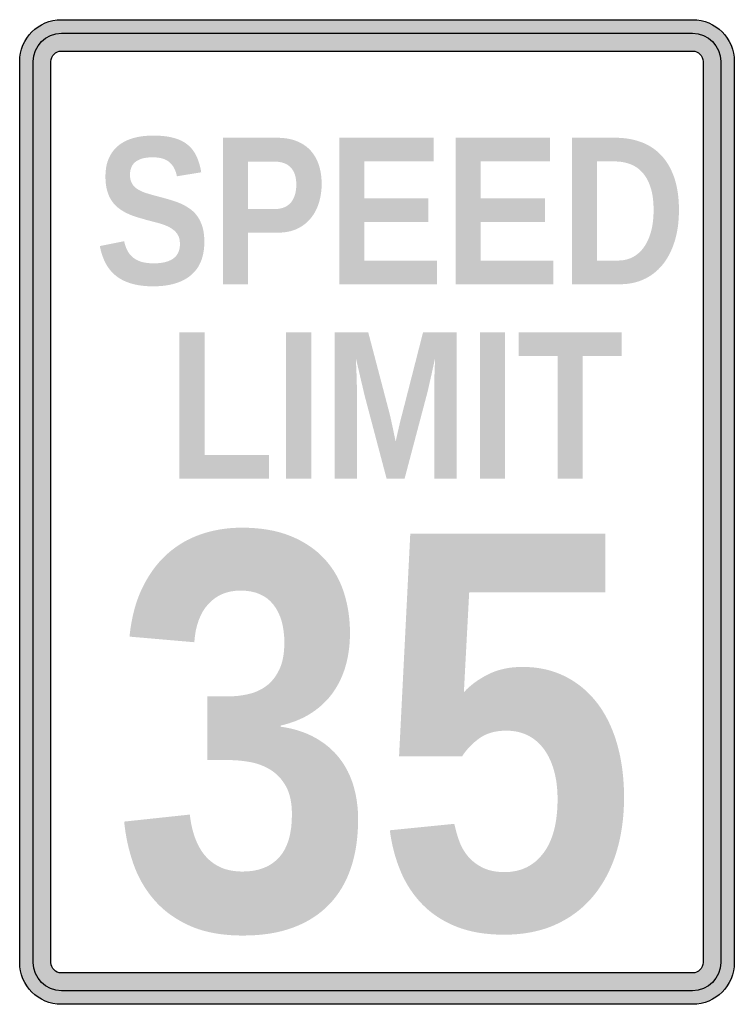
# Model space of a CAD drawing. Header units: inches. Extents: x -10.9 to 10.9, y -15 to 15.
import ezdxf

# ---------------------------------------------------------------- set-up
doc = ezdxf.new("R2010")
doc.units = ezdxf.units.IN
doc.header["$MEASUREMENT"] = 0

msp = doc.modelspace()

# ---------------------------------------------------------------- hatches: boundary and pattern name
h = msp.add_hatch(color=7)
edge = h.paths.add_edge_path()
edge.add_spline(control_points=[(-10.894, 13.728), (-10.894, 14.431), (-10.325, 15), (-9.623, 15)], knot_values=[0, 0, 0, 0, 1, 1, 1, 1], degree=3, periodic=0)
edge.add_line((-9.623, 15), (9.623, 15))
edge.add_spline(control_points=[(9.623, 15), (10.325, 15), (10.894, 14.431), (10.894, 13.728)], knot_values=[0, 0, 0, 0, 1, 1, 1, 1], degree=3, periodic=0)
edge.add_line((10.894, 13.728), (10.894, -13.728))
edge.add_spline(control_points=[(10.894, -13.728), (10.894, -14.431), (10.325, -15), (9.623, -15)], knot_values=[0, 0, 0, 0, 1, 1, 1, 1], degree=3, periodic=0)
edge.add_line((9.623, -15), (-9.623, -15))
edge.add_spline(control_points=[(-9.623, -15), (-10.325, -15), (-10.894, -14.431), (-10.894, -13.728)], knot_values=[0, 0, 0, 0, 1, 1, 1, 1], degree=3, periodic=0)
edge.add_line((-10.894, -13.728), (-10.894, 13.728))
edge = h.paths.add_edge_path(flags=0)
edge.add_spline(control_points=[(-9.94, 13.728), (-9.94, 13.813), (-9.907, 13.894), (-9.847, 13.953), (-9.788, 14.013), (-9.707, 14.046), (-9.623, 14.046)], knot_values=[0, 0, 0, 0, 1, 1, 1, 2, 2, 2, 2], degree=3, periodic=0)
edge.add_line((-9.623, 14.046), (9.623, 14.046))
edge.add_spline(control_points=[(9.623, 14.046), (9.707, 14.046), (9.788, 14.013), (9.847, 13.953), (9.907, 13.894), (9.94, 13.813), (9.94, 13.728)], knot_values=[0, 0, 0, 0, 1, 1, 1, 2, 2, 2, 2], degree=3, periodic=0)
edge.add_line((9.94, 13.728), (9.94, -13.728))
edge.add_spline(control_points=[(9.94, -13.728), (9.94, -13.813), (9.907, -13.894), (9.847, -13.953), (9.788, -14.013), (9.707, -14.046), (9.623, -14.046)], knot_values=[0, 0, 0, 0, 1, 1, 1, 2, 2, 2, 2], degree=3, periodic=0)
edge.add_line((9.623, -14.046), (-9.623, -14.046))
edge.add_spline(control_points=[(-9.623, -14.046), (-9.798, -14.046), (-9.94, -13.904), (-9.94, -13.728)], knot_values=[0, 0, 0, 0, 1, 1, 1, 1], degree=3, periodic=0)
edge.add_line((-9.94, -13.728), (-9.94, 13.728))
h = msp.add_hatch(color=7)
edge = h.paths.add_edge_path()
edge.add_line((9.623, 14.587), (-9.623, 14.587))
edge.add_spline(control_points=[(-9.623, 14.587), (-9.85, 14.587), (-10.068, 14.496), (-10.229, 14.335), (-10.39, 14.174), (-10.481, 13.956), (-10.481, 13.728)], knot_values=[0, 0, 0, 0, 1, 1, 1, 2, 2, 2, 2], degree=3, periodic=0)
edge.add_line((-10.481, 13.728), (-10.481, -13.728))
edge.add_spline(control_points=[(-10.481, -13.728), (-10.481, -14.202), (-10.097, -14.587), (-9.623, -14.587)], knot_values=[0, 0, 0, 0, 1, 1, 1, 1], degree=3, periodic=0)
edge.add_line((-9.623, -14.587), (9.623, -14.587))
edge.add_spline(control_points=[(9.623, -14.587), (9.85, -14.587), (10.068, -14.496), (10.229, -14.335), (10.39, -14.174), (10.481, -13.956), (10.481, -13.728)], knot_values=[0, 0, 0, 0, 1, 1, 1, 2, 2, 2, 2], degree=3, periodic=0)
edge.add_line((10.481, -13.728), (10.481, 13.728))
edge.add_spline(control_points=[(10.481, 13.728), (10.481, 13.956), (10.39, 14.174), (10.229, 14.335), (10.068, 14.496), (9.85, 14.587), (9.623, 14.587)], knot_values=[0, 0, 0, 0, 1, 1, 1, 2, 2, 2, 2], degree=3, periodic=0)
edge = h.paths.add_edge_path(flags=0)
edge.add_spline(control_points=[(9.623, 14.046), (9.798, 14.046), (9.94, 13.904), (9.94, 13.728)], knot_values=[0, 0, 0, 0, 1, 1, 1, 1], degree=3, periodic=0)
edge.add_line((9.94, 13.728), (9.94, -13.728))
edge.add_spline(control_points=[(9.94, -13.728), (9.94, -13.904), (9.798, -14.046), (9.623, -14.046)], knot_values=[0, 0, 0, 0, 1, 1, 1, 1], degree=3, periodic=0)
edge.add_line((9.623, -14.046), (-9.623, -14.046))
edge.add_spline(control_points=[(-9.623, -14.046), (-9.798, -14.046), (-9.94, -13.904), (-9.94, -13.728)], knot_values=[0, 0, 0, 0, 1, 1, 1, 1], degree=3, periodic=0)
edge.add_line((-9.94, -13.728), (-9.94, 13.728))
edge.add_spline(control_points=[(-9.94, 13.728), (-9.94, 13.813), (-9.907, 13.894), (-9.847, 13.953), (-9.788, 14.013), (-9.707, 14.046), (-9.623, 14.046)], knot_values=[0, 0, 0, 0, 1, 1, 1, 2, 2, 2, 2], degree=3, periodic=0)
edge.add_line((-9.623, 14.046), (9.623, 14.046))
h = msp.add_hatch(color=7)
edge = h.paths.add_edge_path()
edge.add_spline(control_points=[(-5.264, 8.226), (-5.264, 8.023), (-5.294, 7.839), (-5.354, 7.673), (-5.414, 7.507), (-5.508, 7.365), (-5.636, 7.247), (-5.764, 7.129), (-5.926, 7.037), (-6.124, 6.973), (-6.321, 6.909), (-6.557, 6.876), (-6.832, 6.876), (-7.074, 6.876), (-7.288, 6.903), (-7.473, 6.956), (-7.658, 7.008), (-7.817, 7.086), (-7.95, 7.19), (-8.083, 7.293), (-8.19, 7.422), (-8.271, 7.575), (-8.353, 7.728), (-8.412, 7.904), (-8.45, 8.102)], knot_values=[0, 0, 0, 0, 1, 1, 1, 2, 2, 2, 3, 3, 3, 4, 4, 4, 5, 5, 5, 6, 6, 6, 7, 7, 7, 8, 8, 8, 8], degree=3, periodic=0)
edge.add_line((-8.45, 8.102), (-7.709, 8.251))
edge.add_spline(control_points=[(-7.709, 8.251), (-7.688, 8.152), (-7.657, 8.061), (-7.617, 7.979), (-7.577, 7.896), (-7.522, 7.825), (-7.452, 7.765), (-7.383, 7.705), (-7.296, 7.658), (-7.191, 7.625), (-7.087, 7.593), (-6.959, 7.576), (-6.809, 7.576), (-6.55, 7.576), (-6.351, 7.624), (-6.214, 7.72), (-6.077, 7.817), (-6.008, 7.967), (-6.008, 8.172), (-6.008, 8.294), (-6.035, 8.395), (-6.09, 8.473), (-6.145, 8.551), (-6.219, 8.615), (-6.31, 8.666), (-6.402, 8.717), (-6.508, 8.759), (-6.627, 8.793), (-6.747, 8.826), (-6.872, 8.859), (-7.003, 8.891)], knot_values=[0, 0, 0, 0, 1, 1, 1, 2, 2, 2, 3, 3, 3, 4, 4, 4, 5, 5, 5, 6, 6, 6, 7, 7, 7, 8, 8, 8, 9, 9, 9, 10, 10, 10, 10], degree=3, periodic=0)
edge.add_spline(control_points=[(-7.003, 8.891), (-7.003, 8.891), (-7.107, 8.922), (-7.316, 8.983), (-7.42, 9.014), (-7.518, 9.052), (-7.612, 9.097), (-7.706, 9.141), (-7.794, 9.194), (-7.875, 9.255), (-7.957, 9.316), (-8.027, 9.392), (-8.088, 9.482), (-8.148, 9.571), (-8.195, 9.676), (-8.228, 9.797), (-8.262, 9.917), (-8.279, 10.059), (-8.279, 10.221), (-8.279, 10.443), (-8.243, 10.633), (-8.17, 10.791), (-8.097, 10.95), (-7.996, 11.079), (-7.866, 11.179), (-7.736, 11.28), (-7.582, 11.353), (-7.405, 11.4), (-7.228, 11.446), (-7.033, 11.469), (-6.822, 11.469), (-6.583, 11.469), (-6.379, 11.447), (-6.208, 11.401), (-6.037, 11.356), (-5.893, 11.287), (-5.778, 11.194), (-5.663, 11.101), (-5.572, 10.984), (-5.506, 10.844), (-5.439, 10.703), (-5.39, 10.539), (-5.359, 10.351)], knot_values=[0, 0, 0, 0, 1, 1, 1, 2, 2, 2, 3, 3, 3, 4, 4, 4, 5, 5, 5, 6, 6, 6, 7, 7, 7, 8, 8, 8, 9, 9, 9, 10, 10, 10, 11, 11, 11, 12, 12, 12, 13, 13, 13, 14, 14, 14, 14], degree=3, periodic=0)
edge.add_line((-5.359, 10.351), (-6.1, 10.228))
edge.add_spline(control_points=[(-6.1, 10.228), (-6.138, 10.42), (-6.215, 10.564), (-6.333, 10.662), (-6.45, 10.759), (-6.617, 10.807), (-6.835, 10.807), (-6.97, 10.807), (-7.082, 10.793), (-7.172, 10.765), (-7.262, 10.736), (-7.333, 10.697), (-7.386, 10.649), (-7.439, 10.6), (-7.476, 10.544), (-7.498, 10.479), (-7.521, 10.415), (-7.532, 10.347), (-7.532, 10.275), (-7.532, 10.165), (-7.51, 10.075), (-7.467, 10.004), (-7.423, 9.934), (-7.363, 9.874), (-7.285, 9.827), (-7.206, 9.779), (-7.113, 9.739), (-7.006, 9.707), (-6.898, 9.674), (-6.779, 9.641), (-6.648, 9.607), (-6.534, 9.577), (-6.421, 9.546), (-6.309, 9.513), (-6.197, 9.481), (-6.09, 9.442), (-5.987, 9.398), (-5.885, 9.353), (-5.789, 9.3), (-5.701, 9.236), (-5.612, 9.173), (-5.535, 9.095), (-5.471, 9.003), (-5.407, 8.911), (-5.356, 8.802), (-5.319, 8.675), (-5.282, 8.549), (-5.264, 8.399), (-5.264, 8.226)], knot_values=[0, 0, 0, 0, 1, 1, 1, 2, 2, 2, 3, 3, 3, 4, 4, 4, 5, 5, 5, 6, 6, 6, 7, 7, 7, 8, 8, 8, 9, 9, 9, 10, 10, 10, 11, 11, 11, 12, 12, 12, 13, 13, 13, 14, 14, 14, 15, 15, 15, 16, 16, 16, 16], degree=3, periodic=0)
h = msp.add_hatch(color=7)
edge = h.paths.add_edge_path()
edge.add_spline(control_points=[(-1.687, 9.99), (-1.687, 9.798), (-1.714, 9.613), (-1.767, 9.434), (-1.819, 9.256), (-1.901, 9.098), (-2.011, 8.961), (-2.12, 8.823), (-2.259, 8.714), (-2.427, 8.633), (-2.595, 8.551), (-2.794, 8.511), (-3.024, 8.511)], knot_values=[0, 0, 0, 0, 1, 1, 1, 2, 2, 2, 3, 3, 3, 4, 4, 4, 4], degree=3, periodic=0)
edge.add_line((-3.024, 8.511), (-3.933, 8.511))
edge.add_line((-3.933, 8.511), (-3.933, 6.94))
edge.add_line((-3.933, 6.94), (-4.7, 6.94))
edge.add_line((-4.7, 6.94), (-4.7, 11.403))
edge.add_line((-4.7, 11.403), (-3.056, 11.403))
edge.add_spline(control_points=[(-3.056, 11.403), (-2.821, 11.403), (-2.619, 11.368), (-2.448, 11.3), (-2.277, 11.231), (-2.135, 11.135), (-2.022, 11.01), (-1.909, 10.885), (-1.825, 10.737), (-1.77, 10.563), (-1.715, 10.39), (-1.687, 10.199), (-1.687, 9.99)], knot_values=[0, 0, 0, 0, 1, 1, 1, 2, 2, 2, 3, 3, 3, 4, 4, 4, 4], degree=3, periodic=0)
edge = h.paths.add_edge_path(flags=0)
edge.add_spline(control_points=[(-2.46, 9.974), (-2.46, 10.204), (-2.517, 10.379), (-2.63, 10.498), (-2.743, 10.618), (-2.913, 10.677), (-3.141, 10.677)], knot_values=[0, 0, 0, 0, 1, 1, 1, 2, 2, 2, 2], degree=3, periodic=0)
edge.add_line((-3.141, 10.677), (-3.933, 10.677))
edge.add_line((-3.933, 10.677), (-3.933, 9.23))
edge.add_line((-3.933, 9.23), (-3.119, 9.23))
edge.add_spline(control_points=[(-3.119, 9.23), (-3.005, 9.23), (-2.907, 9.248), (-2.825, 9.284), (-2.742, 9.32), (-2.674, 9.37), (-2.62, 9.436), (-2.566, 9.501), (-2.526, 9.58), (-2.5, 9.672), (-2.474, 9.764), (-2.46, 9.864), (-2.46, 9.974)], knot_values=[0, 0, 0, 0, 1, 1, 1, 2, 2, 2, 3, 3, 3, 4, 4, 4, 4], degree=3, periodic=0)
for points in [[(-1.152, 6.94), (-1.152, 11.403), (1.727, 11.403), (1.727, 10.681), (-0.386, 10.681), (-0.386, 9.559), (1.569, 9.559), (1.569, 8.837), (-0.386, 8.837), (-0.386, 7.662), (1.832, 7.662), (1.832, 6.94), (-1.152, 6.94)], [(2.396, 6.94), (2.396, 11.403), (5.275, 11.403), (5.275, 10.681), (3.162, 10.681), (3.162, 9.559), (5.117, 9.559), (5.117, 8.837), (3.162, 8.837), (3.162, 7.662), (5.379, 7.662), (5.379, 6.94), (2.396, 6.94)], [(-6.023, 1.015), (-6.023, 5.478), (-5.257, 5.478), (-5.257, 1.737), (-3.293, 1.737), (-3.293, 1.015), (-6.023, 1.015)], [(-2.773, 1.015), (-2.773, 5.478), (-2.004, 5.478), (-2.004, 1.015), (-2.773, 1.015)], [(3.137, 1.015), (3.137, 5.478), (3.907, 5.478), (3.907, 1.015), (3.137, 1.015)], [(6.27, 4.756), (6.27, 1.015), (5.504, 1.015), (5.504, 4.756), (4.322, 4.756), (4.322, 5.478), (7.455, 5.478), (7.455, 4.756), (6.27, 4.756)]]:
    msp.add_hatch(color=7).paths.add_polyline_path(points)
h = msp.add_hatch(color=7)
edge = h.paths.add_edge_path()
edge.add_spline(control_points=[(9.206, 9.204), (9.206, 8.833), (9.16, 8.506), (9.068, 8.224), (8.976, 7.942), (8.851, 7.706), (8.691, 7.516), (8.532, 7.326), (8.343, 7.183), (8.126, 7.085), (7.908, 6.988), (7.674, 6.94), (7.423, 6.94)], knot_values=[0, 0, 0, 0, 1, 1, 1, 2, 2, 2, 3, 3, 3, 4, 4, 4, 4], degree=3, periodic=0)
edge.add_line((7.423, 6.94), (5.943, 6.94))
edge.add_line((5.943, 6.94), (5.943, 11.403))
edge.add_line((5.943, 11.403), (7.267, 11.403))
edge.add_spline(control_points=[(7.267, 11.403), (7.55, 11.403), (7.811, 11.359), (8.048, 11.273), (8.286, 11.186), (8.49, 11.053), (8.661, 10.874), (8.832, 10.694), (8.966, 10.466), (9.062, 10.19), (9.158, 9.913), (9.206, 9.585), (9.206, 9.204)], knot_values=[0, 0, 0, 0, 1, 1, 1, 2, 2, 2, 3, 3, 3, 4, 4, 4, 4], degree=3, periodic=0)
edge = h.paths.add_edge_path(flags=0)
edge.add_spline(control_points=[(8.433, 9.204), (8.433, 9.464), (8.404, 9.687), (8.346, 9.873), (8.288, 10.059), (8.207, 10.211), (8.104, 10.331), (8, 10.45), (7.876, 10.538), (7.731, 10.595), (7.587, 10.652), (7.427, 10.681), (7.251, 10.681)], knot_values=[0, 0, 0, 0, 1, 1, 1, 2, 2, 2, 3, 3, 3, 4, 4, 4, 4], degree=3, periodic=0)
edge.add_line((7.251, 10.681), (6.71, 10.681))
edge.add_line((6.71, 10.681), (6.71, 7.662))
edge.add_line((6.71, 7.662), (7.359, 7.662))
edge.add_spline(control_points=[(7.359, 7.662), (7.513, 7.662), (7.656, 7.695), (7.787, 7.76), (7.918, 7.826), (8.031, 7.923), (8.127, 8.053), (8.223, 8.183), (8.298, 8.344), (8.352, 8.536), (8.406, 8.728), (8.433, 8.951), (8.433, 9.204)], knot_values=[0, 0, 0, 0, 1, 1, 1, 2, 2, 2, 3, 3, 3, 4, 4, 4, 4], degree=3, periodic=0)
h = msp.add_hatch(color=7)
edge = h.paths.add_edge_path()
edge.add_line((1.747, 1.015), (1.747, 3.72))
edge.add_spline(control_points=[(1.747, 3.72), (1.747, 3.828), (1.748, 3.939), (1.75, 4.053), (1.752, 4.167), (1.755, 4.271), (1.759, 4.366)], knot_values=[0, 0, 0, 0, 1, 1, 1, 2, 2, 2, 2], degree=3, periodic=0)
edge.add_spline(control_points=[(1.759, 4.366), (1.759, 4.366), (1.764, 4.475), (1.772, 4.693)], knot_values=[0, 0, 0, 0, 1, 1, 1, 1], degree=3, periodic=0)
edge.add_spline(control_points=[(1.772, 4.693), (1.772, 4.693), (1.737, 4.534), (1.668, 4.217)], knot_values=[0, 0, 0, 0, 1, 1, 1, 1], degree=3, periodic=0)
edge.add_spline(control_points=[(1.668, 4.217), (1.668, 4.217), (1.653, 4.152), (1.623, 4.021)], knot_values=[0, 0, 0, 0, 1, 1, 1, 1], degree=3, periodic=0)
edge.add_line((1.623, 4.021), (1.579, 3.825))
edge.add_line((1.579, 3.825), (1.538, 3.647))
edge.add_line((1.538, 3.647), (1.5, 3.505))
edge.add_line((1.5, 3.505), (0.841, 1.015))
edge.add_line((0.841, 1.015), (0.293, 1.015))
edge.add_line((0.293, 1.015), (-0.366, 3.505))
edge.add_spline(control_points=[(-0.366, 3.505), (-0.377, 3.545), (-0.388, 3.592), (-0.401, 3.647)], knot_values=[0, 0, 0, 0, 1, 1, 1, 1], degree=3, periodic=0)
edge.add_line((-0.401, 3.647), (-0.442, 3.825))
edge.add_line((-0.442, 3.825), (-0.489, 4.021))
edge.add_line((-0.489, 4.021), (-0.534, 4.217))
edge.add_spline(control_points=[(-0.534, 4.217), (-0.534, 4.217), (-0.571, 4.376), (-0.645, 4.693)], knot_values=[0, 0, 0, 0, 1, 1, 1, 1], degree=3, periodic=0)
edge.add_spline(control_points=[(-0.645, 4.693), (-0.64, 4.57), (-0.635, 4.45), (-0.629, 4.331), (-0.625, 4.23), (-0.621, 4.123), (-0.618, 4.011), (-0.615, 3.9), (-0.613, 3.802), (-0.613, 3.72)], knot_values=[0, 0, 0, 0, 1, 1, 1, 2, 2, 2, 3, 3, 3, 3], degree=3, periodic=0)
edge.add_line((-0.613, 3.72), (-0.613, 1.015))
edge.add_line((-0.613, 1.015), (-1.294, 1.015))
edge.add_line((-1.294, 1.015), (-1.294, 5.478))
edge.add_line((-1.294, 5.478), (-0.268, 5.478))
edge.add_line((-0.268, 5.478), (0.388, 2.982))
edge.add_spline(control_points=[(0.388, 2.982), (0.405, 2.917), (0.423, 2.836), (0.442, 2.741)], knot_values=[0, 0, 0, 0, 1, 1, 1, 1], degree=3, periodic=0)
edge.add_line((0.442, 2.741), (0.502, 2.466))
edge.add_spline(control_points=[(0.502, 2.466), (0.502, 2.466), (0.524, 2.358), (0.568, 2.143)], knot_values=[0, 0, 0, 0, 1, 1, 1, 1], degree=3, periodic=0)
edge.add_spline(control_points=[(0.568, 2.143), (0.568, 2.143), (0.592, 2.248), (0.638, 2.459)], knot_values=[0, 0, 0, 0, 1, 1, 1, 1], degree=3, periodic=0)
edge.add_spline(control_points=[(0.638, 2.459), (0.638, 2.459), (0.649, 2.505), (0.67, 2.596)], knot_values=[0, 0, 0, 0, 1, 1, 1, 1], degree=3, periodic=0)
edge.add_line((0.67, 2.596), (0.702, 2.732))
edge.add_spline(control_points=[(0.702, 2.732), (0.712, 2.776), (0.723, 2.818), (0.733, 2.858)], knot_values=[0, 0, 0, 0, 1, 1, 1, 1], degree=3, periodic=0)
edge.add_line((0.733, 2.858), (0.762, 2.966))
edge.add_line((0.762, 2.966), (1.405, 5.478))
edge.add_line((1.405, 5.478), (2.428, 5.478))
edge.add_line((2.428, 5.478), (2.428, 1.015))
edge.add_line((2.428, 1.015), (1.747, 1.015))
h = msp.add_hatch(color=7)
edge = h.paths.add_edge_path()
edge.add_spline(control_points=[(-0.576, -9.364), (-0.576, -9.912), (-0.648, -10.403), (-0.794, -10.84), (-0.939, -11.276), (-1.16, -11.648), (-1.456, -11.956), (-1.753, -12.264), (-2.119, -12.499), (-2.555, -12.661), (-2.992, -12.824), (-3.5, -12.905), (-4.082, -12.905), (-4.726, -12.905), (-5.269, -12.805), (-5.711, -12.606), (-6.153, -12.406), (-6.515, -12.142), (-6.797, -11.815), (-7.08, -11.487), (-7.292, -11.115), (-7.435, -10.698), (-7.577, -10.282), (-7.668, -9.86), (-7.708, -9.433)], knot_values=[0, 0, 0, 0, 1, 1, 1, 2, 2, 2, 3, 3, 3, 4, 4, 4, 5, 5, 5, 6, 6, 6, 7, 7, 7, 8, 8, 8, 8], degree=3, periodic=0)
edge.add_line((-7.708, -9.433), (-5.707, -9.219))
edge.add_spline(control_points=[(-5.707, -9.219), (-5.679, -9.475), (-5.626, -9.711), (-5.549, -9.924), (-5.472, -10.138), (-5.368, -10.322), (-5.237, -10.476), (-5.105, -10.63), (-4.946, -10.748), (-4.758, -10.831), (-4.57, -10.914), (-4.347, -10.955), (-4.091, -10.955), (-3.617, -10.955), (-3.25, -10.813), (-2.987, -10.527), (-2.725, -10.242), (-2.594, -9.806), (-2.594, -9.219), (-2.594, -8.86), (-2.655, -8.572), (-2.778, -8.355), (-2.9, -8.138), (-3.057, -7.972), (-3.248, -7.855), (-3.439, -7.738), (-3.644, -7.66), (-3.864, -7.62), (-4.083, -7.58), (-4.29, -7.56), (-4.484, -7.56)], knot_values=[0, 0, 0, 0, 1, 1, 1, 2, 2, 2, 3, 3, 3, 4, 4, 4, 5, 5, 5, 6, 6, 6, 7, 7, 7, 8, 8, 8, 9, 9, 9, 10, 10, 10, 10], degree=3, periodic=0)
edge.add_line((-4.484, -7.56), (-5.177, -7.56))
edge.add_line((-5.177, -7.56), (-5.177, -5.618))
edge.add_line((-5.177, -5.618), (-4.527, -5.618))
edge.add_spline(control_points=[(-4.527, -5.618), (-4.333, -5.618), (-4.133, -5.596), (-3.928, -5.55), (-3.723, -5.504), (-3.539, -5.422), (-3.376, -5.302), (-3.214, -5.182), (-3.081, -5.015), (-2.979, -4.802), (-2.876, -4.588), (-2.825, -4.316), (-2.825, -3.985), (-2.825, -3.489), (-2.937, -3.1), (-3.163, -2.817), (-3.388, -2.535), (-3.72, -2.394), (-4.159, -2.394), (-4.564, -2.394), (-4.892, -2.531), (-5.143, -2.805), (-5.393, -3.078), (-5.536, -3.466), (-5.57, -3.968)], knot_values=[0, 0, 0, 0, 1, 1, 1, 2, 2, 2, 3, 3, 3, 4, 4, 4, 5, 5, 5, 6, 6, 6, 7, 7, 7, 8, 8, 8, 8], degree=3, periodic=0)
edge.add_line((-5.57, -3.968), (-7.546, -3.797))
edge.add_spline(control_points=[(-7.546, -3.797), (-7.489, -3.232), (-7.36, -2.742), (-7.161, -2.326), (-6.961, -1.909), (-6.711, -1.564), (-6.408, -1.291), (-6.106, -1.017), (-5.76, -0.813), (-5.369, -0.679), (-4.979, -0.545), (-4.564, -0.478), (-4.125, -0.478), (-3.543, -0.478), (-3.044, -0.564), (-2.628, -0.735), (-2.212, -0.906), (-1.87, -1.137), (-1.602, -1.428), (-1.334, -1.718), (-1.137, -2.058), (-1.012, -2.445), (-0.886, -2.833), (-0.824, -3.246), (-0.824, -3.685), (-0.824, -4.039), (-0.866, -4.368), (-0.952, -4.673), (-1.037, -4.978), (-1.166, -5.252), (-1.337, -5.494), (-1.508, -5.737), (-1.726, -5.945), (-1.991, -6.119), (-2.256, -6.293), (-2.571, -6.422), (-2.936, -6.508)], knot_values=[0, 0, 0, 0, 1, 1, 1, 2, 2, 2, 3, 3, 3, 4, 4, 4, 5, 5, 5, 6, 6, 6, 7, 7, 7, 8, 8, 8, 9, 9, 9, 10, 10, 10, 11, 11, 11, 12, 12, 12, 12], degree=3, periodic=0)
edge.add_line((-2.936, -6.508), (-2.936, -6.542))
edge.add_spline(control_points=[(-2.936, -6.542), (-2.531, -6.599), (-2.179, -6.712), (-1.88, -6.88), (-1.58, -7.048), (-1.334, -7.258), (-1.14, -7.508), (-0.946, -7.759), (-0.804, -8.043), (-0.712, -8.359), (-0.621, -8.676), (-0.576, -9.011), (-0.576, -9.364)], knot_values=[0, 0, 0, 0, 1, 1, 1, 2, 2, 2, 3, 3, 3, 4, 4, 4, 4], degree=3, periodic=0)
h = msp.add_hatch(color=7)
edge = h.paths.add_edge_path()
edge.add_spline(control_points=[(7.532, -8.697), (7.532, -9.302), (7.454, -9.859), (7.297, -10.369), (7.14, -10.88), (6.908, -11.321), (6.6, -11.695), (6.292, -12.068), (5.91, -12.359), (5.454, -12.567), (4.998, -12.775), (4.47, -12.879), (3.872, -12.879), (3.319, -12.879), (2.837, -12.798), (2.426, -12.636), (2.016, -12.473), (1.669, -12.248), (1.387, -11.96), (1.105, -11.672), (0.883, -11.334), (0.72, -10.947), (0.558, -10.559), (0.448, -10.143), (0.391, -9.698)], knot_values=[0, 0, 0, 0, 1, 1, 1, 2, 2, 2, 3, 3, 3, 4, 4, 4, 5, 5, 5, 6, 6, 6, 7, 7, 7, 8, 8, 8, 8], degree=3, periodic=0)
edge.add_line((0.391, -9.698), (2.358, -9.501))
edge.add_spline(control_points=[(2.358, -9.501), (2.398, -9.689), (2.451, -9.872), (2.516, -10.049), (2.582, -10.225), (2.676, -10.382), (2.798, -10.519), (2.921, -10.656), (3.071, -10.765), (3.247, -10.848), (3.424, -10.931), (3.641, -10.972), (3.897, -10.972), (4.388, -10.972), (4.778, -10.781), (5.069, -10.399), (5.36, -10.017), (5.505, -9.467), (5.505, -8.749), (5.505, -8.429), (5.47, -8.141), (5.398, -7.885), (5.327, -7.628), (5.224, -7.409), (5.09, -7.226), (4.956, -7.044), (4.793, -6.904), (4.599, -6.807), (4.405, -6.71), (4.185, -6.662), (3.94, -6.662), (3.615, -6.662), (3.346, -6.737), (3.132, -6.888), (2.918, -7.039), (2.74, -7.223), (2.597, -7.44)], knot_values=[0, 0, 0, 0, 1, 1, 1, 2, 2, 2, 3, 3, 3, 4, 4, 4, 5, 5, 5, 6, 6, 6, 7, 7, 7, 8, 8, 8, 9, 9, 9, 10, 10, 10, 11, 11, 11, 12, 12, 12, 12], degree=3, periodic=0)
edge.add_line((2.597, -7.44), (0.673, -7.44))
edge.add_line((0.673, -7.44), (1.015, -0.658))
edge.add_line((1.015, -0.658), (6.959, -0.658))
edge.add_line((6.959, -0.658), (6.959, -2.445))
edge.add_line((6.959, -2.445), (2.811, -2.445))
edge.add_line((2.811, -2.445), (2.649, -5.49))
edge.add_spline(control_points=[(2.649, -5.49), (2.843, -5.279), (3.089, -5.098), (3.389, -4.947), (3.688, -4.796), (4.037, -4.72), (4.436, -4.72), (4.921, -4.72), (5.356, -4.817), (5.74, -5.011), (6.125, -5.205), (6.45, -5.476), (6.715, -5.824), (6.981, -6.171), (7.183, -6.589), (7.323, -7.077), (7.462, -7.564), (7.532, -8.104), (7.532, -8.697)], knot_values=[0, 0, 0, 0, 1, 1, 1, 2, 2, 2, 3, 3, 3, 4, 4, 4, 5, 5, 5, 6, 6, 6, 6], degree=3, periodic=0)

# ---------------------------------------------------------------- linework, layer by layer
at = {"color": 7}
for points in [[(-9.623, 15), (9.623, 15)], [(-9.623, 14.587), (9.623, 14.587)], [(-9.623, 14.046), (9.623, 14.046)], [(-10.894, -13.728), (-10.894, 13.728)], [(-10.481, -13.728), (-10.481, 13.728)], [(-9.94, -13.728), (-9.94, 13.728)], [(9.94, 13.728), (9.94, -13.728)], [(10.481, 13.728), (10.481, -13.728)], [(10.894, 13.728), (10.894, -13.728)], [(9.623, -14.046), (-9.623, -14.046)], [(9.623, -14.587), (-9.623, -14.587)], [(9.623, -15), (-9.623, -15)]]:
    msp.add_lwpolyline(points, dxfattribs=at)
for points in [[(-10.894, 13.728), (-10.894, 14.431), (-10.325, 15), (-9.623, 15)], [(9.623, 15), (10.325, 15), (10.894, 14.431), (10.894, 13.728)], [(-10.481, 13.728), (-10.481, 14.202), (-10.097, 14.587), (-9.623, 14.587)], [(9.623, 14.587), (10.097, 14.587), (10.481, 14.202), (10.481, 13.728)], [(-9.623, -15), (-10.325, -15), (-10.894, -14.431), (-10.894, -13.728)], [(-9.623, -14.587), (-10.097, -14.587), (-10.481, -14.202), (-10.481, -13.728)], [(-9.623, -14.046), (-9.798, -14.046), (-9.94, -13.904), (-9.94, -13.728)], [(10.894, -13.728), (10.894, -14.431), (10.325, -15), (9.623, -15)], [(10.481, -13.728), (10.481, -14.202), (10.097, -14.587), (9.623, -14.587)]]:
    msp.add_open_spline(points, degree=3, dxfattribs=at)
for points in [[(-9.94, 13.728), (-9.94, 13.813), (-9.907, 13.894), (-9.847, 13.953), (-9.788, 14.013), (-9.707, 14.046), (-9.623, 14.046)], [(9.623, 14.046), (9.707, 14.046), (9.788, 14.013), (9.847, 13.953), (9.907, 13.894), (9.94, 13.813), (9.94, 13.728)], [(9.94, -13.728), (9.94, -13.813), (9.907, -13.894), (9.847, -13.953), (9.788, -14.013), (9.707, -14.046), (9.623, -14.046)]]:
    msp.add_open_spline(points, degree=3, knots=[0, 0, 0, 0, 1, 1, 1, 2, 2, 2, 2], dxfattribs=at)

doc.saveas('drawing.dxf')
